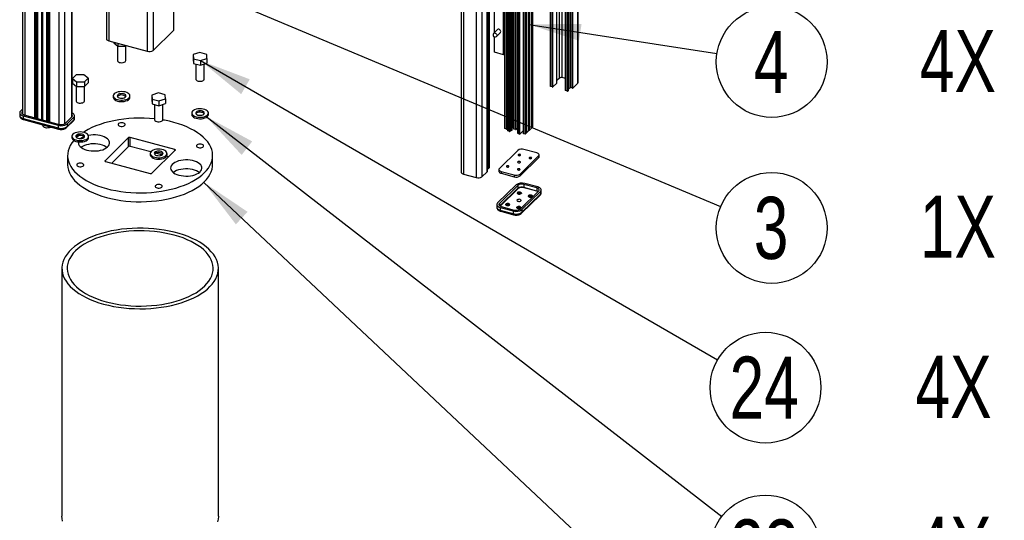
# Paper-space layout 'MA-KB-Kubus Wall Mount expl view' of a CAD drawing. Header units: millimetres. Extents: x 7 to 203, y 7 to 289.
# Tile 4 of 13: x 49 to 87, y 144 to 163. Entities that reach past the tile are written whole.
import ezdxf

# ---------------------------------------------------------------- set-up
doc = ezdxf.new("R2010")
doc.units = ezdxf.units.MM
doc.layers.add('LOGO', color=7, linetype='Continuous')
doc.styles.add('SLDTEXTSTYLE1', font='TXT', dxfattribs={"width": 0.75})
doc.dimstyles.new('SLDDIMSTYLE2', dxfattribs={"dimtxt": 0.18, "dimasz": 2, "dimexe": 0, "dimexo": 0.0625, "dimgap": 0, "dimtad": 0, "dimtih": 1, "dimtoh": 1, "dimdec": 0, "dimrnd": 1e-09, "dimzin": 0, "dimdsep": 46, "dimtxsty": 'Standard', "dimsah": 1, "dimcen": 0.09, "dimadec": 0, "dimazin": 0, "dimtfac": 2, "dimtdec": 0, "dimtofl": 0, "dimtmove": 0, "dimatfit": 3, "dimfxl": 1, "dimfrac": 2, "dimtolj": 1, "dimtzin": 0, "dimarcsym": 0})

# ---------------------------------------------------------------- blocks, each defined once
blk = doc.blocks.new('SW_NOTE_0_48')
at = {"layer": 'LOGO', "color": 0}
blk.add_circle((2.099, -0.325), 2.124, dxfattribs=at)
at = {"layer": 'LOGO', "color": 0, "attachment_point": 2, "style": 'SLDTEXTSTYLE1'}
for s, insert, char_height in [('4', (2.075, 0.867), 2.381), ('4X', (9.238, 0.902), 2.3813)]:
    blk.add_mtext(s, dxfattribs=dict(at, insert=insert, char_height=char_height))
blk = doc.blocks.new('SW_NOTE_0_50')
at = {"layer": 'LOGO', "color": 0}
blk.add_circle((1.838, -1.064), 2.124, dxfattribs=at)
at = {"layer": 'LOGO', "color": 0, "char_height": 2.3813, "attachment_point": 2, "style": 'SLDTEXTSTYLE1'}
for s, insert in [('24', (1.79, 0.128)), ('4X', (9.052, 0.156))]:
    blk.add_mtext(s, dxfattribs=dict(at, insert=insert))
blk = doc.blocks.new('SW_NOTE_0_51')
at = {"layer": 'LOGO', "color": 0}
blk.add_circle((1.959, -0.821), 2.124, dxfattribs=at)
at = {"layer": 'LOGO', "color": 0, "attachment_point": 2, "style": 'SLDTEXTSTYLE1'}
for s, insert, char_height in [('3', (1.935, 0.37), 2.381), ('1X', (9.098, 0.417), 2.3813)]:
    blk.add_mtext(s, dxfattribs=dict(at, insert=insert, char_height=char_height))
blk = doc.blocks.new('SW_NOTE_0_52')
at = {"layer": 'LOGO', "color": 0}
blk.add_circle((1.678, -1.302), 2.124, dxfattribs=at)
at = {"layer": 'LOGO', "color": 0, "char_height": 2.3813, "attachment_point": 2, "style": 'SLDTEXTSTYLE1'}
for s, insert in [('4X', (8.892, 0.001)), ('23', (1.63, -0.11))]:
    blk.add_mtext(s, dxfattribs=dict(at, insert=insert))

psp = doc.layouts.new('MA-KB-Kubus Wall Mount expl view')

# ---------------------------------------------------------------- linework, layer by layer
at = {"color": 7, "linetype": 'Continuous', "lineweight": 25}
for p, q in [((54.964, 195.315), (54.964, 162.571)), ((54.983, 162.612), (54.983, 195.356)), ((52.399, 194.998), (52.399, 162.254)), ((52.488, 194.921), (52.488, 162.177)), ((53.96, 194.521), (53.96, 161.777)), ((54.187, 194.557), (54.187, 161.813)), ((69.767, 160.752), (69.767, 191.953)), ((69.876, 160.769), (69.876, 191.97)), ((69.424, 191.634), (69.424, 160.433)), ((69.428, 160.43), (69.428, 191.631)), ((69.506, 160.409), (69.506, 191.61)), ((69.517, 160.41), (69.517, 191.611)), ((69.666, 160.556), (69.666, 191.757)), ((69.669, 160.561), (69.669, 191.762)), ((69.997, 191.479), (69.997, 160.278)), ((70.001, 160.274), (70.001, 191.475)), ((70.079, 160.253), (70.079, 191.454)), ((70.09, 160.255), (70.09, 191.456)), ((70.114, 160.278), (70.114, 191.479)), ((70.115, 160.28), (70.115, 191.481)), ((70.177, 160.38), (70.177, 191.581)), ((70.204, 160.384), (70.204, 191.585)), ((70.268, 160.367), (70.268, 191.568)), ((70.279, 160.369), (70.279, 191.569)), ((70.475, 160.56), (70.475, 191.761)), ((70.493, 160.598), (70.493, 191.799)), ((49.652, 159.23), (49.652, 190.281)), ((49.759, 190.252), (49.759, 159.201)), ((49.952, 190.2), (49.952, 159.149)), ((50.145, 190.148), (50.145, 159.096)), ((50.215, 190.128), (50.215, 159.077)), ((67.677, 158.813), (67.677, 190.014)), ((67.737, 158.797), (67.737, 189.998)), ((67.764, 158.801), (67.764, 190.002)), ((67.902, 158.743), (67.902, 189.944)), ((67.928, 158.736), (67.928, 189.937)), ((67.938, 158.738), (67.938, 189.938)), ((67.961, 158.759), (67.961, 189.96)), ((67.962, 158.761), (67.962, 189.962)), ((67.968, 158.841), (67.968, 190.042)), ((67.979, 158.843), (67.979, 190.044)), ((68.016, 158.833), (68.016, 190.033)), ((68.021, 158.829), (68.021, 190.03)), ((68.023, 158.796), (68.023, 189.997)), ((68.027, 158.793), (68.027, 189.993)), ((68.087, 158.776), (68.087, 189.977)), ((68.098, 158.778), (68.098, 189.979)), ((68.16, 189.96), (68.16, 158.759)), ((68.165, 158.755), (68.165, 189.956)), ((68.593, 158.737), (68.593, 189.937)), ((68.594, 158.738), (68.594, 189.939)), ((68.601, 158.758), (68.601, 189.959)), ((68.605, 158.757), (68.605, 189.958)), ((68.616, 158.758), (68.616, 189.959)), ((68.695, 158.836), (68.695, 190.037)), ((68.696, 158.838), (68.696, 190.039)), ((68.703, 158.857), (68.703, 190.058)), ((68.707, 158.856), (68.707, 190.057)), ((68.717, 158.858), (68.717, 190.059)), ((68.754, 158.893), (68.754, 190.094)), ((67.792, 189.927), (67.792, 158.726)), ((67.796, 158.723), (67.796, 189.923)), ((67.849, 158.708), (67.849, 189.909)), ((67.855, 158.708), (67.855, 189.909)), ((67.896, 158.717), (67.896, 189.918)), ((67.901, 158.72), (67.901, 189.921)), ((68.177, 189.842), (68.177, 158.641)), ((68.177, 158.64), (68.177, 189.841)), ((68.186, 158.618), (68.186, 189.819)), ((68.19, 158.616), (68.19, 189.816)), ((68.242, 158.601), (68.242, 189.802)), ((68.253, 158.603), (68.253, 189.804)), ((68.384, 189.828), (68.384, 158.627)), ((68.395, 158.618), (68.395, 189.819)), ((68.455, 158.602), (68.455, 189.803)), ((68.492, 158.639), (68.492, 189.84)), ((68.492, 158.637), (68.492, 189.838)), ((68.5, 158.658), (68.5, 189.859)), ((68.503, 158.657), (68.503, 189.858)), ((68.514, 158.659), (68.514, 189.86)), ((67.001, 188.48), (67.001, 157.279)), ((67.028, 188.484), (67.028, 157.283)), ((67.035, 188.482), (67.035, 157.281)), ((67.045, 188.484), (67.045, 157.283)), ((67.07, 188.508), (67.07, 157.307)), ((67.071, 157.309), (67.071, 188.51)), ((66.001, 188.345), (66.001, 157.144)), ((66.086, 188.272), (66.086, 157.071)), ((66.582, 188.137), (66.582, 156.936)), ((66.798, 188.172), (66.798, 156.971)), ((66.994, 188.363), (66.994, 157.162)), ((66.995, 157.164), (66.995, 188.365)), ((67.627, 161.646), (67.627, 185.646)), ((67.659, 161.677), (67.659, 185.677)), ((49.182, 164.404), (49.182, 159.368)), ((51.087, 159.279), (51.087, 164.06)), ((67.274, 162.49), (67.274, 164.044)), ((54.187, 161.813), (54.964, 162.571)), ((67.395, 162.608), (67.245, 162.462)), ((67.357, 162.348), (67.506, 162.494)), ((52.488, 162.177), (53.96, 161.777)), ((52.681, 162.125), (52.681, 162.101)), ((52.681, 162.101), (52.841, 161.97)), ((52.841, 162.081), (52.841, 161.97)), ((53.141, 162), (53.141, 161.976)), ((53.141, 161.976), (53.16, 161.995)), ((67.274, 161.742), (67.274, 162.33)), ((52.821, 161.987), (52.821, 161.421)), ((52.841, 161.97), (53.141, 161.976)), ((53.141, 161.421), (53.141, 161.976)), ((55.976, 161.73), (55.722, 161.648)), ((55.722, 161.648), (55.734, 161.494)), ((55.722, 161.648), (55.722, 161.466)), ((56.242, 161.658), (55.976, 161.73)), ((56.253, 161.504), (56.242, 161.658)), ((67.627, 161.646), (67.274, 161.742)), ((67.659, 161.677), (67.627, 161.646)), ((55.722, 161.466), (55.734, 161.312)), ((55.734, 161.494), (55.999, 161.421)), ((55.734, 161.494), (55.734, 161.312)), ((55.734, 161.312), (55.999, 161.24)), ((55.828, 161.286), (55.828, 160.708)), ((55.999, 161.421), (56.253, 161.504)), ((55.999, 161.421), (55.999, 161.24)), ((55.999, 161.24), (56.253, 161.322)), ((56.148, 160.708), (56.148, 161.288)), ((56.253, 161.504), (56.253, 161.322)), ((51.234, 160.871), (51.094, 160.734)), ((51.534, 160.877), (51.234, 160.871)), ((51.694, 160.746), (51.534, 160.877)), ((51.094, 160.734), (51.254, 160.603)), ((51.094, 160.734), (51.094, 160.553)), ((51.094, 160.553), (51.254, 160.422)), ((51.254, 160.603), (51.554, 160.609)), ((51.254, 160.603), (51.254, 160.422)), ((51.554, 160.609), (51.694, 160.746)), ((51.554, 160.609), (51.554, 160.428)), ((51.554, 160.428), (51.694, 160.564)), ((51.694, 160.746), (51.694, 160.564)), ((69.666, 160.556), (69.517, 160.41)), ((69.767, 160.752), (69.669, 160.656)), ((69.997, 160.736), (69.876, 160.769)), ((70.475, 160.56), (70.279, 160.369)), ((51.234, 160.438), (51.234, 159.873)), ((51.254, 160.422), (51.554, 160.428)), ((51.554, 159.873), (51.554, 160.428)), ((54.39, 160.182), (54.136, 160.099)), ((54.655, 160.11), (54.39, 160.182)), ((54.667, 159.955), (54.655, 160.11)), ((69.506, 160.409), (69.428, 160.43)), ((70.079, 160.253), (70.001, 160.274)), ((70.114, 160.278), (70.09, 160.255)), ((70.177, 160.38), (70.115, 160.319)), ((70.268, 160.367), (70.204, 160.384)), ((52.661, 160.067), (52.661, 160.013)), ((52.832, 160.053), (52.821, 160.04)), ((53.301, 160.013), (53.301, 160.067)), ((54.136, 160.099), (54.147, 159.945)), ((54.136, 160.099), (54.136, 159.918)), ((54.136, 159.918), (54.147, 159.763)), ((54.147, 159.945), (54.412, 159.873)), ((54.147, 159.945), (54.147, 159.763)), ((54.147, 159.763), (54.412, 159.691)), ((54.241, 159.738), (54.241, 159.16)), ((54.412, 159.873), (54.667, 159.955)), ((54.412, 159.873), (54.412, 159.691)), ((54.412, 159.691), (54.667, 159.773)), ((54.561, 159.16), (54.561, 159.739)), ((54.667, 159.955), (54.667, 159.773)), ((49.071, 159.419), (49.071, 159.316)), ((49.182, 159.559), (49.1, 159.479)), ((49.171, 159.408), (49.159, 159.393)), ((49.182, 159.471), (49.171, 159.46)), ((49.182, 159.42), (49.171, 159.408)), ((55.668, 159.411), (55.668, 159.356)), ((56.308, 159.356), (56.308, 159.411)), ((49.205, 159.305), (50.549, 158.94)), ((49.205, 159.305), (49.205, 159.202)), ((49.205, 159.202), (50.549, 158.837)), ((49.221, 159.161), (50.565, 158.796)), ((49.242, 159.341), (50.586, 158.976)), ((50.816, 159.013), (51.077, 159.268)), ((50.872, 158.853), (51.133, 159.108)), ((50.887, 158.993), (51.148, 159.249)), ((50.887, 158.891), (51.148, 159.146)), ((50.887, 158.993), (50.887, 158.891)), ((51.148, 159.249), (51.148, 159.146)), ((51.177, 159.206), (51.177, 159.309)), ((49.964, 158.959), (49.964, 158.918)), ((50.235, 158.886), (50.235, 158.859)), ((50.26, 158.852), (50.235, 158.859)), ((50.26, 158.879), (50.26, 158.852)), ((50.282, 158.873), (50.26, 158.852)), ((50.549, 158.94), (50.549, 158.837)), ((67.737, 158.797), (67.677, 158.813)), ((67.792, 158.829), (67.764, 158.801)), ((67.849, 158.708), (67.796, 158.723)), ((67.896, 158.717), (67.855, 158.708)), ((67.902, 158.743), (67.901, 158.743)), ((67.928, 158.736), (67.902, 158.743)), ((67.961, 158.759), (67.938, 158.738)), ((67.968, 158.841), (67.962, 158.835)), ((68.016, 158.833), (67.979, 158.843)), ((68.023, 158.796), (68.021, 158.829)), ((68.087, 158.776), (68.027, 158.793)), ((68.16, 158.839), (68.098, 158.778)), ((68.177, 158.752), (68.165, 158.755)), ((68.186, 158.618), (68.177, 158.64)), ((68.242, 158.601), (68.19, 158.616)), ((68.384, 158.731), (68.253, 158.603)), ((68.455, 158.602), (68.395, 158.618)), ((68.492, 158.637), (68.455, 158.602)), ((68.503, 158.657), (68.5, 158.658)), ((68.593, 158.737), (68.514, 158.659)), ((68.605, 158.757), (68.601, 158.758)), ((68.695, 158.836), (68.616, 158.758)), ((68.707, 158.856), (68.703, 158.857)), ((68.754, 158.893), (68.717, 158.858)), ((51.074, 158.519), (51.074, 158.464)), ((51.245, 158.504), (51.235, 158.491)), ((51.714, 158.464), (51.714, 158.519)), ((53.25, 158.468), (52.345, 157.584)), ((53.25, 158.125), (53.25, 158.468)), ((55.02, 158.01), (53.304, 158.476)), ((53.304, 158.133), (53.304, 158.476)), ((53.25, 158.125), (52.601, 157.491)), ((54.1, 157.917), (53.304, 158.133)), ((54.081, 157.862), (54.081, 157.807)), ((54.131, 157.098), (55.037, 157.982)), ((54.523, 157.802), (54.282, 157.868)), ((54.721, 157.807), (54.721, 157.862)), ((68.177, 157.98), (67.468, 157.288)), ((68.902, 157.882), (68.407, 158.017)), ((50.911, 157.783), (50.911, 157.44)), ((52.362, 157.556), (54.077, 157.09)), ((54.781, 157.732), (54.703, 157.753)), ((56.471, 157.44), (56.471, 157.783)), ((68.264, 157.071), (68.973, 157.764)), ((68.264, 157.003), (68.973, 157.695)), ((68.973, 157.764), (68.973, 157.695)), ((68.993, 157.736), (68.993, 157.805)), ((66.798, 156.971), (66.994, 157.162)), ((66.995, 157.273), (67.001, 157.279)), ((67.028, 157.283), (67.035, 157.281)), ((67.045, 157.283), (67.07, 157.307)), ((67.448, 157.247), (67.448, 157.178)), ((67.539, 157.169), (68.034, 157.035)), ((67.539, 157.169), (67.539, 157.101)), ((67.539, 157.101), (68.034, 156.966)), ((66.086, 157.071), (66.582, 156.936)), ((68.034, 157.035), (68.034, 156.966)), ((68.264, 157.071), (68.264, 157.003)), ((68.939, 156.576), (68.444, 156.71)), ((68.106, 156.657), (67.397, 155.964)), ((68.177, 156.637), (67.468, 155.945)), ((68.177, 156.637), (68.177, 156.524)), ((68.264, 155.729), (68.973, 156.421)), ((68.334, 155.709), (69.044, 156.402)), ((68.898, 156.416), (68.403, 156.55)), ((68.902, 156.539), (68.407, 156.674)), ((68.407, 156.674), (68.407, 156.561)), ((68.407, 156.561), (68.902, 156.426)), ((68.902, 156.539), (68.902, 156.426)), ((69.044, 156.402), (69.044, 156.299)), ((69.073, 156.359), (69.073, 156.462)), ((68.32, 155.569), (69.029, 156.261)), ((68.334, 155.607), (69.044, 156.299)), ((67.368, 155.904), (67.368, 155.801)), ((67.501, 155.79), (67.997, 155.656)), ((67.501, 155.79), (67.501, 155.687)), ((67.501, 155.687), (67.997, 155.553)), ((67.518, 155.647), (68.013, 155.512)), ((67.539, 155.827), (68.034, 155.692)), ((67.997, 155.656), (67.997, 155.553)), ((68.334, 155.709), (68.334, 155.607)), ((50.691, 153.453), (50.691, 143.956)), ((56.691, 143.956), (56.691, 153.453))]:
    psp.add_line(p, q, dxfattribs=at)
at = {"color": 8, "linetype": 'Continuous', "lineweight": 25}
for p, q in [((49.268, 190.386), (49.268, 159.334)), ((49.639, 190.285), (49.639, 159.233)), ((49.65, 190.282), (49.65, 159.231)), ((49.721, 159.211), (49.721, 190.263)), ((49.732, 159.208), (49.732, 190.26)), ((49.734, 159.208), (49.734, 190.259)), ((49.744, 159.205), (49.744, 190.256)), ((49.759, 159.201), (49.759, 190.253)), ((49.763, 159.2), (49.763, 190.251)), ((49.914, 159.159), (49.914, 190.21)), ((49.925, 159.156), (49.925, 190.207)), ((49.926, 159.155), (49.926, 190.207)), ((49.937, 159.153), (49.937, 190.204)), ((49.951, 159.149), (49.951, 190.2)), ((49.956, 159.147), (49.956, 190.199)), ((50.107, 159.106), (50.107, 190.158)), ((50.117, 159.104), (50.117, 190.155)), ((50.119, 159.103), (50.119, 190.154)), ((50.13, 159.1), (50.13, 190.152)), ((50.144, 159.096), (50.144, 190.148)), ((50.149, 159.095), (50.149, 190.146)), ((50.219, 159.076), (50.219, 190.127)), ((50.591, 158.975), (50.591, 164.014)), ((50.807, 159.005), (50.807, 164.021)), ((51.068, 159.259), (51.068, 164.062)), ((49.171, 159.46), (49.171, 159.408)), ((55.02, 157.966), (55.02, 158.01)), ((52.345, 157.565), (52.345, 157.584)), ((67.486, 155.849), (68.177, 156.524)), ((68.184, 156.515), (67.496, 155.843)), ((67.468, 155.945), (67.468, 155.863))]:
    psp.add_line(p, q, dxfattribs=at)
at = {"color": 8, "linetype": 'Continuous', "lineweight": 25, "flags": 128}
for points in [[(67.301, 162.474), (67.328, 162.461), (67.351, 162.44), (67.367, 162.414), (67.372, 162.386), (67.367, 162.361), (67.357, 162.348)], [(49.071, 159.316), (49.073, 159.303), (49.082, 159.278), (49.101, 159.255), (49.129, 159.234), (49.164, 159.216), (49.205, 159.202)], [(49.205, 159.202), (49.205, 159.189), (49.207, 159.179), (49.211, 159.17), (49.215, 159.164), (49.221, 159.161)], [(50.549, 158.837), (50.55, 158.824), (50.552, 158.813), (50.555, 158.805), (50.56, 158.799), (50.565, 158.796)], [(68.154, 156.331), (68.161, 156.341), (68.181, 156.354), (68.208, 156.362), (68.24, 156.363), (68.269, 156.359), (68.294, 156.349), (68.309, 156.334), (68.31, 156.331)], [(68.947, 156.395), (68.925, 156.407), (68.898, 156.416)], [(68.578, 156.215), (68.586, 156.226), (68.606, 156.239), (68.633, 156.246), (68.664, 156.248), (68.694, 156.243), (68.718, 156.233), (68.733, 156.219), (68.735, 156.215)], [(67.368, 155.801), (67.369, 155.788), (67.379, 155.763), (67.398, 155.74), (67.426, 155.719), (67.46, 155.701), (67.501, 155.687)], [(67.501, 155.687), (67.502, 155.675), (67.504, 155.664), (67.508, 155.655), (67.512, 155.65), (67.518, 155.647)], [(67.706, 155.893), (67.713, 155.904), (67.733, 155.917), (67.76, 155.924), (67.792, 155.926), (67.821, 155.921), (67.846, 155.911), (67.861, 155.897), (67.862, 155.893)], [(68.13, 155.778), (68.138, 155.789), (68.158, 155.801), (68.185, 155.809), (68.216, 155.811), (68.246, 155.806), (68.27, 155.796), (68.285, 155.782), (68.287, 155.778)], [(67.997, 155.553), (67.997, 155.54), (67.999, 155.529), (68.003, 155.521), (68.008, 155.515), (68.013, 155.512)]]:
    psp.add_lwpolyline(points, dxfattribs=at)
at = {"color": 7, "linetype": 'Continuous', "lineweight": 25, "flags": 128}
for points in [[(67.506, 162.494), (67.516, 162.507), (67.521, 162.532), (67.516, 162.559), (67.501, 162.586), (67.478, 162.607), (67.451, 162.619)], [(52.399, 162.254), (52.4, 162.245), (52.406, 162.228), (52.419, 162.213), (52.438, 162.198), (52.461, 162.187), (52.488, 162.177)], [(52.821, 161.421), (52.822, 161.412), (52.834, 161.388), (52.86, 161.368), (52.896, 161.352), (52.939, 161.342), (52.987, 161.339), (53.034, 161.344), (53.076, 161.355), (53.11, 161.373), (53.132, 161.394), (53.141, 161.418), (53.141, 161.421)], [(55.828, 160.708), (55.831, 160.693), (55.846, 160.67), (55.875, 160.65), (55.913, 160.636)], [(55.913, 160.636), (55.958, 160.627), (56.006, 160.627), (56.052, 160.633), (56.092, 160.646), (56.123, 160.665), (56.142, 160.687), (56.148, 160.708)], [(52.698, 160.144), (52.672, 160.111), (52.661, 160.076), (52.665, 160.04), (52.684, 160.006), (52.716, 159.975), (52.761, 159.948), (52.816, 159.926), (52.879, 159.911), (52.947, 159.904), (53.016, 159.904), (53.084, 159.911), (53.146, 159.926), (53.201, 159.948), (53.246, 159.975), (53.278, 160.007), (53.297, 160.041), (53.3, 160.077), (53.289, 160.112), (53.263, 160.145), (53.224, 160.174), (53.174, 160.199), (53.115, 160.217), (53.049, 160.228), (52.98, 160.232), (52.911, 160.228), (52.846, 160.217), (52.787, 160.198), (52.737, 160.174), (52.698, 160.144)], [(52.832, 160.108), (52.816, 160.083), (52.814, 160.058), (52.827, 160.033), (52.854, 160.011), (52.892, 159.994), (52.937, 159.984), (52.987, 159.981), (53.036, 159.986), (53.081, 159.998), (53.116, 160.016), (53.139, 160.039), (53.149, 160.064), (53.143, 160.09), (53.123, 160.114), (53.09, 160.133), (53.048, 160.147), (52.999, 160.153), (52.949, 160.152), (52.902, 160.144), (52.862, 160.129), (52.832, 160.108)], [(69.428, 160.43), (69.427, 160.43), (69.426, 160.431), (69.425, 160.431), (69.424, 160.432), (69.424, 160.433), (69.424, 160.433)], [(70.001, 160.274), (70, 160.274), (69.999, 160.275), (69.998, 160.276), (69.997, 160.276), (69.997, 160.277), (69.997, 160.278)], [(51.234, 159.873), (51.235, 159.863), (51.247, 159.84), (51.273, 159.819), (51.309, 159.803), (51.353, 159.793), (51.4, 159.79), (51.447, 159.795), (51.489, 159.806), (51.523, 159.824), (51.545, 159.846), (51.554, 159.87), (51.554, 159.873)], [(52.661, 160.013), (52.665, 159.986), (52.684, 159.951), (52.716, 159.92), (52.761, 159.893), (52.816, 159.871), (52.879, 159.856), (52.947, 159.849), (53.016, 159.849), (53.084, 159.857), (53.146, 159.872), (53.201, 159.893), (53.246, 159.92), (53.278, 159.952), (53.297, 159.986), (53.301, 160.013)], [(49.1, 159.479), (49.082, 159.456), (49.072, 159.431), (49.073, 159.406), (49.082, 159.381), (49.101, 159.358), (49.129, 159.337), (49.164, 159.319), (49.205, 159.305)], [(49.171, 159.46), (49.158, 159.444), (49.152, 159.427), (49.152, 159.41), (49.159, 159.393), (49.172, 159.377), (49.19, 159.363), (49.214, 159.351), (49.242, 159.341)], [(51.148, 159.249), (51.167, 159.272), (51.176, 159.297), (51.176, 159.322), (51.166, 159.347), (51.147, 159.37), (51.119, 159.391), (51.087, 159.408)], [(55.838, 159.265), (55.903, 159.252), (55.971, 159.246), (56.04, 159.248), (56.107, 159.258), (56.168, 159.274), (56.221, 159.297), (56.262, 159.326), (56.291, 159.358), (56.306, 159.393), (56.306, 159.429), (56.291, 159.464), (56.262, 159.496), (56.22, 159.524), (56.167, 159.547), (56.106, 159.564), (56.039, 159.573), (55.97, 159.575), (55.902, 159.569), (55.837, 159.556), (55.78, 159.536), (55.733, 159.51), (55.697, 159.48), (55.675, 159.446), (55.668, 159.41), (55.675, 159.375), (55.698, 159.341), (55.733, 159.311), (55.781, 159.285), (55.838, 159.265)], [(55.668, 159.356), (55.668, 159.355), (55.675, 159.32), (55.698, 159.286), (55.733, 159.256), (55.781, 159.23), (55.838, 159.21)], [(55.909, 159.334), (55.957, 159.326), (56.007, 159.325), (56.055, 159.331), (56.097, 159.345), (56.13, 159.365), (56.15, 159.388), (56.156, 159.414), (56.146, 159.439), (56.123, 159.462), (56.087, 159.48), (56.043, 159.492), (55.994, 159.497), (55.944, 159.494), (55.898, 159.484), (55.86, 159.467), (55.834, 159.445), (55.821, 159.42), (55.823, 159.394), (55.839, 159.37), (55.869, 159.349), (55.909, 159.334)], [(56.147, 159.383), (56.146, 159.384), (56.123, 159.407), (56.087, 159.425), (56.043, 159.437), (55.994, 159.442), (55.944, 159.439), (55.898, 159.429), (55.86, 159.412), (55.834, 159.39), (55.828, 159.383)], [(55.838, 159.21), (55.903, 159.197), (55.971, 159.191), (56.04, 159.193), (56.107, 159.203), (56.168, 159.22), (56.221, 159.243), (56.262, 159.271), (56.291, 159.303), (56.306, 159.338), (56.308, 159.356)], [(51.089, 159.283), (51.089, 159.283), (51.087, 159.287)], [(54.241, 159.187), (54.047, 159.203), (53.85, 159.212), (53.651, 159.215), (53.453, 159.21), (53.256, 159.197), (53.061, 159.178), (52.87, 159.151), (52.682, 159.117), (52.5, 159.077), (52.324, 159.03), (52.155, 158.976), (51.993, 158.917), (51.841, 158.852), (51.697, 158.781), (51.564, 158.705), (51.512, 158.672)], [(52.394, 156.517), (52.572, 156.472), (52.757, 156.435), (52.946, 156.404), (53.139, 156.38), (53.335, 156.363), (53.532, 156.354), (53.731, 156.351), (53.929, 156.356), (54.126, 156.369), (54.321, 156.388), (54.512, 156.415), (54.699, 156.449), (54.882, 156.489), (55.058, 156.536), (55.227, 156.59), (55.388, 156.649), (55.541, 156.714), (55.684, 156.785), (55.818, 156.861), (55.94, 156.941), (56.051, 157.026), (56.15, 157.115), (56.236, 157.207), (56.309, 157.302), (56.369, 157.399), (56.416, 157.499), (56.448, 157.599), (56.466, 157.701), (56.471, 157.803), (56.461, 157.906), (56.437, 158.007), (56.399, 158.107), (56.347, 158.206), (56.282, 158.302), (56.203, 158.396), (56.112, 158.487), (56.008, 158.574), (55.892, 158.657), (55.766, 158.736), (55.628, 158.81), (55.481, 158.878), (55.325, 158.941), (55.16, 158.998), (54.988, 159.049), (54.81, 159.094), (54.625, 159.132), (54.558, 159.143)], [(52.917, 158.904), (52.96, 158.897), (53.005, 158.897), (53.047, 158.905), (53.082, 158.919), (53.106, 158.939), (53.116, 158.961), (53.112, 158.984), (53.094, 159.005), (53.063, 159.022), (53.024, 159.033), (52.979, 159.036), (52.935, 159.032), (52.896, 159.021), (52.866, 159.004), (52.849, 158.982), (52.845, 158.96), (52.857, 158.937), (52.882, 158.918), (52.917, 158.904)], [(54.241, 159.16), (54.244, 159.144), (54.26, 159.121), (54.288, 159.101), (54.326, 159.087)], [(54.326, 159.087), (54.371, 159.079), (54.419, 159.078), (54.465, 159.084), (54.505, 159.097), (54.537, 159.116), (54.556, 159.138), (54.561, 159.16)], [(50.235, 158.859), (50.197, 158.845), (50.152, 158.837), (50.104, 158.836), (50.059, 158.843), (50.019, 158.856), (49.988, 158.875), (49.969, 158.897), (49.964, 158.918)], [(51.111, 158.596), (51.086, 158.563), (51.074, 158.527), (51.078, 158.492), (51.097, 158.457), (51.13, 158.426), (51.174, 158.399), (51.23, 158.377), (51.292, 158.362), (51.36, 158.355), (51.429, 158.355), (51.497, 158.363), (51.56, 158.378), (51.615, 158.399), (51.659, 158.427), (51.692, 158.458), (51.71, 158.492), (51.714, 158.528), (51.702, 158.563), (51.676, 158.596), (51.638, 158.626), (51.587, 158.65), (51.528, 158.668), (51.462, 158.68), (51.393, 158.684), (51.325, 158.68), (51.259, 158.668), (51.2, 158.65), (51.15, 158.625), (51.111, 158.596)], [(51.245, 158.559), (51.229, 158.535), (51.227, 158.509), (51.24, 158.484), (51.267, 158.462), (51.305, 158.445), (51.351, 158.435), (51.4, 158.432), (51.45, 158.437), (51.494, 158.449), (51.529, 158.467), (51.553, 158.49), (51.562, 158.516), (51.556, 158.541), (51.536, 158.565), (51.504, 158.584), (51.461, 158.598), (51.413, 158.605), (51.363, 158.604), (51.315, 158.595), (51.275, 158.58), (51.245, 158.559)], [(67.796, 158.723), (67.795, 158.723), (67.794, 158.724), (67.793, 158.724), (67.793, 158.725), (67.792, 158.726), (67.792, 158.726)], [(67.901, 158.72), (67.901, 158.72), (67.901, 158.719), (67.9, 158.719), (67.899, 158.718), (67.898, 158.718), (67.897, 158.717), (67.896, 158.717)], [(68.165, 158.755), (68.163, 158.756), (68.162, 158.756), (68.161, 158.757), (68.161, 158.758), (68.16, 158.758), (68.16, 158.759)], [(68.177, 158.64), (68.177, 158.641), (68.177, 158.641)], [(68.395, 158.618), (68.392, 158.619), (68.389, 158.621), (68.387, 158.622), (68.385, 158.624), (68.384, 158.626), (68.384, 158.627)], [(51.146, 158.36), (51.146, 158.359), (51.073, 158.264), (51.013, 158.167), (50.966, 158.067), (50.934, 157.967), (50.915, 157.865), (50.911, 157.763), (50.921, 157.661), (50.945, 157.559), (50.983, 157.459), (51.035, 157.36), (51.1, 157.264), (51.179, 157.17), (51.27, 157.079), (51.374, 156.992), (51.489, 156.909), (51.616, 156.83), (51.753, 156.756), (51.901, 156.688), (52.057, 156.625), (52.221, 156.568), (52.394, 156.517)], [(51.074, 158.464), (51.078, 158.437), (51.097, 158.403), (51.13, 158.371), (51.174, 158.344), (51.23, 158.322), (51.292, 158.308), (51.36, 158.3), (51.429, 158.3), (51.497, 158.308), (51.56, 158.323), (51.615, 158.344), (51.659, 158.372), (51.692, 158.403), (51.71, 158.438), (51.714, 158.464)], [(51.338, 158.545), (51.331, 158.54), (51.253, 158.471)], [(51.327, 158.303), (51.322, 158.26), (51.33, 158.213), (51.352, 158.167), (51.388, 158.123), (51.436, 158.083), (51.495, 158.047), (51.564, 158.016), (51.642, 157.99)], [(52.421, 158.092), (52.38, 158.12), (52.316, 158.154), (52.242, 158.182), (52.161, 158.204), (52.074, 158.22), (51.983, 158.228), (51.892, 158.23), (51.8, 158.224), (51.712, 158.21), (51.629, 158.191), (51.552, 158.164), (51.485, 158.132), (51.427, 158.096), (51.423, 158.092)], [(51.642, 157.99), (51.726, 157.972), (51.815, 157.96), (51.907, 157.955), (51.998, 157.957), (52.088, 157.967), (52.174, 157.983), (52.255, 158.006), (52.327, 158.036), (52.39, 158.07), (52.442, 158.109), (52.481, 158.152), (52.508, 158.197), (52.521, 158.244), (52.52, 158.291), (52.505, 158.338), (52.476, 158.383), (52.434, 158.425), (52.38, 158.463), (52.316, 158.497), (52.242, 158.525), (52.161, 158.547), (52.074, 158.563), (51.983, 158.571), (51.892, 158.572), (51.8, 158.566), (51.712, 158.553), (51.707, 158.552)], [(55.924, 158.087), (55.967, 158.08), (56.012, 158.08), (56.054, 158.088), (56.089, 158.102), (56.113, 158.121), (56.123, 158.144), (56.119, 158.167), (56.101, 158.188), (56.07, 158.204), (56.031, 158.215), (55.986, 158.219), (55.942, 158.215), (55.903, 158.204), (55.873, 158.186), (55.856, 158.165), (55.852, 158.142), (55.864, 158.12), (55.889, 158.101), (55.924, 158.087)], [(54.252, 157.716), (54.316, 157.703), (54.384, 157.697), (54.453, 157.699), (54.52, 157.709), (54.581, 157.726), (54.634, 157.749), (54.676, 157.777), (54.705, 157.81), (54.719, 157.844), (54.719, 157.88), (54.704, 157.915), (54.675, 157.947), (54.633, 157.975), (54.58, 157.998), (54.519, 158.015), (54.452, 158.025), (54.383, 158.026), (54.315, 158.021), (54.251, 158.007), (54.193, 157.987), (54.146, 157.961), (54.11, 157.931), (54.088, 157.897), (54.081, 157.862), (54.089, 157.826), (54.111, 157.792), (54.147, 157.762), (54.194, 157.736), (54.252, 157.716)], [(54.323, 157.785), (54.37, 157.777), (54.42, 157.776), (54.468, 157.783), (54.511, 157.796), (54.543, 157.816), (54.563, 157.84), (54.569, 157.865), (54.56, 157.891), (54.536, 157.913), (54.501, 157.932), (54.456, 157.944), (54.407, 157.948), (54.357, 157.945), (54.312, 157.935), (54.274, 157.918), (54.247, 157.896), (54.234, 157.872), (54.236, 157.846), (54.253, 157.821), (54.282, 157.801), (54.323, 157.785)], [(54.56, 157.834), (54.56, 157.836), (54.536, 157.858), (54.501, 157.877), (54.456, 157.889), (54.407, 157.893), (54.357, 157.891), (54.312, 157.88), (54.274, 157.863), (54.247, 157.842), (54.242, 157.834)], [(55.037, 157.982), (55.04, 157.986), (55.041, 157.99), (55.041, 157.994), (55.04, 157.998), (55.037, 158.002), (55.032, 158.005), (55.027, 158.008), (55.02, 158.01)], [(68.973, 157.764), (68.986, 157.78), (68.992, 157.796), (68.992, 157.814), (68.985, 157.83), (68.972, 157.846), (68.954, 157.86), (68.93, 157.873), (68.902, 157.882)], [(51.331, 157.355), (51.373, 157.348), (51.418, 157.348), (51.46, 157.356), (51.495, 157.37), (51.519, 157.39), (51.53, 157.412), (51.526, 157.435), (51.507, 157.456), (51.476, 157.473), (51.437, 157.484), (51.393, 157.487), (51.349, 157.483), (51.309, 157.472), (51.279, 157.455), (51.262, 157.434), (51.259, 157.411), (51.27, 157.388), (51.295, 157.369), (51.331, 157.355)], [(52.345, 157.584), (52.342, 157.58), (52.341, 157.576), (52.341, 157.572), (52.342, 157.568), (52.345, 157.565), (52.35, 157.561), (52.355, 157.558), (52.362, 157.556)], [(54.081, 157.807), (54.081, 157.807), (54.089, 157.771), (54.111, 157.738), (54.147, 157.707), (54.194, 157.681), (54.252, 157.661)], [(54.252, 157.661), (54.316, 157.648), (54.384, 157.642), (54.453, 157.644), (54.52, 157.654), (54.581, 157.671), (54.634, 157.694), (54.676, 157.722), (54.705, 157.755), (54.719, 157.79), (54.721, 157.807)], [(55.18, 157.029), (55.264, 157.01), (55.353, 156.998), (55.444, 156.993), (55.536, 156.996), (55.626, 157.005), (55.712, 157.022), (55.792, 157.045), (55.865, 157.074), (55.927, 157.109), (55.979, 157.148), (56.019, 157.19), (56.046, 157.236), (56.059, 157.282), (56.057, 157.33), (56.042, 157.376), (56.013, 157.421), (55.972, 157.464), (55.918, 157.502), (55.853, 157.536), (55.78, 157.564), (55.698, 157.586), (55.612, 157.601), (55.521, 157.61), (55.429, 157.611), (55.338, 157.605), (55.25, 157.592), (55.167, 157.572), (55.09, 157.546), (55.022, 157.514), (54.965, 157.477), (54.919, 157.436), (54.886, 157.392), (54.866, 157.346), (54.86, 157.298), (54.868, 157.251), (54.89, 157.205), (54.925, 157.162), (54.973, 157.121), (55.033, 157.085), (55.102, 157.054), (55.18, 157.029)], [(68.268, 157.513), (68.274, 157.523), (68.272, 157.534), (68.262, 157.543), (68.246, 157.55), (68.225, 157.553), (68.204, 157.552), (68.186, 157.547), (68.173, 157.539), (68.167, 157.528), (68.169, 157.517), (68.179, 157.508), (68.195, 157.501), (68.215, 157.498), (68.236, 157.499), (68.255, 157.504), (68.268, 157.513)], [(68.276, 157.79), (68.282, 157.8), (68.28, 157.81), (68.271, 157.818), (68.255, 157.825), (68.237, 157.828), (68.217, 157.827), (68.2, 157.822), (68.188, 157.814), (68.182, 157.804), (68.184, 157.794), (68.194, 157.786), (68.209, 157.779), (68.227, 157.776), (68.247, 157.777), (68.264, 157.782), (68.276, 157.79)], [(68.612, 157.699), (68.607, 157.689), (68.609, 157.679), (68.618, 157.67), (68.633, 157.664), (68.652, 157.661), (68.671, 157.662), (68.689, 157.667), (68.701, 157.675), (68.706, 157.684), (68.704, 157.694), (68.695, 157.703), (68.68, 157.709), (68.661, 157.712), (68.642, 157.711), (68.625, 157.706), (68.612, 157.699)], [(50.911, 157.44), (50.911, 157.42), (50.921, 157.318), (50.945, 157.216), (50.983, 157.116), (51.035, 157.017), (51.1, 156.921), (51.179, 156.827), (51.27, 156.736), (51.374, 156.649), (51.489, 156.566), (51.616, 156.487), (51.753, 156.413), (51.901, 156.345), (52.057, 156.282), (52.221, 156.225), (52.394, 156.174)], [(52.394, 156.174), (52.572, 156.129), (52.757, 156.092), (52.946, 156.061), (53.139, 156.037), (53.335, 156.02), (53.532, 156.011), (53.731, 156.009), (53.929, 156.014), (54.126, 156.026), (54.321, 156.046), (54.512, 156.072), (54.699, 156.106), (54.882, 156.146), (55.058, 156.193), (55.227, 156.247), (55.388, 156.306), (55.541, 156.372), (55.684, 156.442), (55.818, 156.518), (55.94, 156.599), (56.051, 156.683), (56.15, 156.772), (56.236, 156.864), (56.309, 156.959), (56.369, 157.056), (56.416, 157.156), (56.448, 157.257), (56.466, 157.358), (56.471, 157.44)], [(55.959, 157.131), (55.918, 157.159), (55.853, 157.193), (55.78, 157.221), (55.698, 157.243), (55.612, 157.258), (55.521, 157.267), (55.429, 157.268), (55.338, 157.262), (55.25, 157.249), (55.167, 157.229), (55.09, 157.203), (55.022, 157.171), (54.965, 157.134), (54.961, 157.131)], [(66.001, 157.144), (66.002, 157.135), (66.008, 157.12), (66.02, 157.105), (66.038, 157.091), (66.06, 157.08), (66.086, 157.071)], [(67.448, 157.178), (67.449, 157.169), (67.456, 157.152), (67.469, 157.136), (67.487, 157.122), (67.511, 157.11), (67.539, 157.101)], [(67.468, 157.288), (67.455, 157.272), (67.449, 157.255), (67.449, 157.238), (67.456, 157.221), (67.469, 157.205), (67.487, 157.191), (67.511, 157.179), (67.539, 157.169)], [(67.74, 157.377), (67.734, 157.367), (67.736, 157.357), (67.746, 157.348), (67.761, 157.342), (67.779, 157.339), (67.799, 157.34), (67.816, 157.345), (67.828, 157.353), (67.834, 157.362), (67.832, 157.372), (67.823, 157.381), (67.807, 157.387), (67.789, 157.39), (67.769, 157.389), (67.752, 157.385), (67.74, 157.377)], [(68.253, 157.237), (68.258, 157.247), (68.256, 157.257), (68.247, 157.266), (68.232, 157.272), (68.213, 157.275), (68.194, 157.274), (68.177, 157.269), (68.164, 157.261), (68.159, 157.252), (68.161, 157.242), (68.17, 157.233), (68.185, 157.227), (68.204, 157.224), (68.223, 157.225), (68.241, 157.229), (68.253, 157.237)], [(54.338, 156.538), (54.38, 156.531), (54.425, 156.531), (54.467, 156.539), (54.502, 156.553), (54.526, 156.573), (54.537, 156.595), (54.533, 156.618), (54.514, 156.639), (54.483, 156.656), (54.444, 156.667), (54.4, 156.67), (54.356, 156.666), (54.316, 156.655), (54.286, 156.638), (54.269, 156.617), (54.266, 156.594), (54.277, 156.571), (54.302, 156.552), (54.338, 156.538)], [(68.303, 156.32), (68.312, 156.336), (68.309, 156.352), (68.294, 156.366), (68.269, 156.376), (68.24, 156.38), (68.208, 156.379), (68.181, 156.371), (68.161, 156.359), (68.152, 156.343), (68.156, 156.327), (68.171, 156.313), (68.195, 156.303), (68.225, 156.298), (68.256, 156.3), (68.283, 156.308), (68.303, 156.32)], [(68.973, 156.421), (68.986, 156.437), (68.992, 156.454), (68.992, 156.471), (68.985, 156.488), (68.972, 156.504), (68.954, 156.518), (68.93, 156.53), (68.902, 156.539)], [(69.044, 156.402), (69.062, 156.425), (69.072, 156.45), (69.071, 156.475), (69.062, 156.5), (69.043, 156.523), (69.015, 156.544), (68.98, 156.562), (68.939, 156.576)], [(67.397, 155.964), (67.378, 155.941), (67.369, 155.916), (67.369, 155.891), (67.379, 155.866), (67.398, 155.843), (67.426, 155.822), (67.46, 155.804), (67.501, 155.79)], [(68.291, 156.044), (68.3, 156.059), (68.297, 156.075), (68.282, 156.089), (68.258, 156.099), (68.228, 156.104), (68.197, 156.102), (68.169, 156.095), (68.15, 156.082), (68.141, 156.067), (68.144, 156.051), (68.159, 156.037), (68.183, 156.027), (68.213, 156.022), (68.244, 156.024), (68.271, 156.031), (68.291, 156.044)], [(68.586, 156.243), (68.577, 156.228), (68.58, 156.212), (68.595, 156.198), (68.619, 156.188), (68.649, 156.183), (68.68, 156.185), (68.708, 156.192), (68.727, 156.205), (68.736, 156.22), (68.733, 156.236), (68.718, 156.25), (68.694, 156.26), (68.664, 156.265), (68.633, 156.263), (68.606, 156.256), (68.586, 156.243)], [(67.468, 155.945), (67.455, 155.929), (67.449, 155.912), (67.449, 155.895), (67.456, 155.878), (67.469, 155.862), (67.487, 155.848), (67.511, 155.836), (67.539, 155.827)], [(67.713, 155.921), (67.704, 155.906), (67.708, 155.89), (67.723, 155.876), (67.747, 155.866), (67.777, 155.861), (67.808, 155.863), (67.835, 155.87), (67.855, 155.883), (67.864, 155.898), (67.861, 155.914), (67.846, 155.928), (67.821, 155.938), (67.792, 155.943), (67.76, 155.941), (67.733, 155.934), (67.713, 155.921)], [(68.279, 155.767), (68.288, 155.783), (68.285, 155.799), (68.27, 155.813), (68.246, 155.823), (68.216, 155.828), (68.185, 155.826), (68.158, 155.818), (68.138, 155.806), (68.129, 155.79), (68.132, 155.775), (68.147, 155.76), (68.171, 155.75), (68.201, 155.746), (68.232, 155.747), (68.26, 155.755), (68.279, 155.767)], [(52.291, 152.087), (52.477, 152.04), (52.669, 152), (52.866, 151.967), (53.067, 151.942), (53.271, 151.923), (53.477, 151.912), (53.684, 151.908), (53.891, 151.911), (54.097, 151.922), (54.301, 151.94), (54.503, 151.966), (54.7, 151.998), (54.892, 152.037), (55.079, 152.083), (55.259, 152.136), (55.432, 152.195), (55.596, 152.26), (55.752, 152.33), (55.897, 152.406), (56.032, 152.487), (56.156, 152.573), (56.268, 152.662), (56.368, 152.756), (56.455, 152.852), (56.529, 152.952), (56.589, 153.054), (56.636, 153.158), (56.668, 153.263), (56.687, 153.37), (56.691, 153.476), (56.68, 153.583), (56.656, 153.689), (56.617, 153.794), (56.565, 153.897), (56.498, 153.998), (56.419, 154.096), (56.326, 154.192), (56.221, 154.283), (56.104, 154.371), (55.975, 154.455), (55.835, 154.534), (55.685, 154.607), (55.526, 154.675), (55.358, 154.738), (55.182, 154.794), (54.999, 154.844), (54.809, 154.887), (54.614, 154.923), (54.415, 154.952), (54.213, 154.975), (54.008, 154.99), (53.801, 154.997), (53.594, 154.997), (53.387, 154.99), (53.182, 154.976), (52.979, 154.954), (52.78, 154.925), (52.585, 154.889), (52.395, 154.847), (52.212, 154.797), (52.035, 154.742), (51.867, 154.68), (51.707, 154.612), (51.556, 154.539), (51.416, 154.46), (51.286, 154.377), (51.168, 154.289), (51.062, 154.198), (50.969, 154.102), (50.888, 154.004), (50.821, 153.903), (50.768, 153.8), (50.728, 153.696), (50.703, 153.59), (50.691, 153.483), (50.695, 153.377), (50.712, 153.27), (50.744, 153.165), (50.789, 153.061), (50.849, 152.959), (50.922, 152.859), (51.008, 152.762), (51.107, 152.668), (51.218, 152.578), (51.341, 152.492), (51.476, 152.411), (51.62, 152.335), (51.775, 152.264), (51.939, 152.199), (52.111, 152.14), (52.291, 152.087)], [(52.384, 152.178), (52.564, 152.133), (52.75, 152.095), (52.94, 152.064), (53.135, 152.04), (53.332, 152.023), (53.531, 152.013), (53.731, 152.011), (53.93, 152.016), (54.129, 152.029), (54.325, 152.048), (54.518, 152.075), (54.707, 152.109), (54.89, 152.15), (55.068, 152.197), (55.238, 152.251), (55.401, 152.311), (55.554, 152.377), (55.699, 152.448), (55.833, 152.524), (55.956, 152.605), (56.068, 152.691), (56.167, 152.78), (56.254, 152.873), (56.328, 152.968), (56.388, 153.067), (56.435, 153.167), (56.468, 153.268), (56.486, 153.371), (56.491, 153.474), (56.481, 153.576), (56.456, 153.679), (56.418, 153.78), (56.366, 153.879), (56.3, 153.976), (56.221, 154.071), (56.129, 154.162), (56.025, 154.25), (55.908, 154.334), (55.781, 154.413), (55.642, 154.487), (55.494, 154.556), (55.337, 154.62), (55.171, 154.677), (54.998, 154.729), (54.818, 154.773), (54.632, 154.811), (54.441, 154.842), (54.247, 154.866), (54.05, 154.883), (53.851, 154.893), (53.651, 154.895), (53.451, 154.89), (53.253, 154.877), (53.057, 154.858), (52.864, 154.831), (52.675, 154.797), (52.492, 154.756), (52.314, 154.709), (52.144, 154.655), (51.981, 154.595), (51.827, 154.529), (51.683, 154.458), (51.549, 154.382), (51.426, 154.301), (51.314, 154.215), (51.215, 154.126), (51.128, 154.033), (51.054, 153.938), (50.993, 153.84), (50.947, 153.74), (50.914, 153.638), (50.895, 153.535), (50.891, 153.433), (50.901, 153.33), (50.925, 153.228), (50.964, 153.126), (51.016, 153.027), (51.082, 152.93), (51.161, 152.835), (51.253, 152.744), (51.357, 152.656), (51.474, 152.572), (51.601, 152.493), (51.739, 152.419), (51.888, 152.35), (52.045, 152.286), (52.211, 152.229), (52.384, 152.178)], [(50.715, 143.759), (50.696, 143.864), (50.691, 143.956)], [(56.691, 143.956), (56.691, 143.945), (56.682, 143.839), (56.66, 143.734)]]:
    psp.add_lwpolyline(points, dxfattribs=at)
at = {"color": 7, "linetype": 'Continuous', "lineweight": 25}
for centre, radius, start, end in [((54.927, 162.614), 0.0558, 310.6406, 357.9975), ((67.301, 162.405), 0.08, 134.305, 254.7955), ((67.432, 162.567), 0.0556, 70.6233, 132.2867), ((67.301, 162.405), 0.08, 254.7955, 314.305), ((54.037, 162.024), 0.259, 252.696, 305.3989), ((69.662, 160.562), 0.00679, 311.1854, 357.4527), ((69.839, 160.652), 0.123, 72.696, 125.3989), ((70.44, 160.6), 0.0531, 310.6406, 357.9975), ((52.978, 159.862), 0.241, 47.7473, 127.4354), ((69.51, 160.42), 0.0123, 252.696, 305.3989), ((70.083, 160.265), 0.0123, 252.696, 305.3989), ((70.112, 160.28), 0.00266, 310.6406, 357.9975), ((70.195, 160.355), 0.0308, 72.696, 125.3989), ((70.272, 160.379), 0.0123, 252.696, 305.3989), ((50.663, 159.308), 0.385, 252.696, 305.3989), ((50.664, 159.226), 0.262, 252.696, 305.3989), ((51.044, 159.308), 0.0521, 309.1872, 35.215), ((50.663, 159.205), 0.385, 252.696, 305.3989), ((67.746, 158.826), 0.0308, 252.696, 305.3989), ((67.852, 158.723), 0.0149, 255.4171, 281.6764), ((67.931, 158.748), 0.0123, 252.696, 305.3989), ((67.959, 158.761), 0.00266, 310.6406, 357.9975), ((67.975, 158.831), 0.0123, 72.696, 125.3989), ((68.016, 158.828), 0.00502, 17.4322, 83.9671), ((68.028, 158.798), 0.00502, 197.4322, 263.9671), ((68.091, 158.788), 0.0123, 252.696, 305.3989), ((68.191, 158.621), 0.00594, 211.2435, 260.4012), ((68.246, 158.613), 0.0123, 252.696, 305.3989), ((68.496, 158.644), 0.0148, 75.3331, 103.278), ((68.49, 158.639), 0.00266, 310.6406, 357.9975), ((68.507, 158.669), 0.0123, 252.696, 305.3989), ((68.592, 158.739), 0.00266, 310.6406, 357.9975), ((68.598, 158.743), 0.0148, 75.3331, 103.278), ((68.609, 158.768), 0.0123, 252.696, 305.3989), ((68.693, 158.838), 0.00266, 310.6406, 357.9975), ((68.699, 158.843), 0.0148, 75.3331, 103.278), ((68.71, 158.868), 0.0123, 252.696, 305.3989), ((51.392, 158.313), 0.241, 47.7473, 127.4354), ((51.734, 158.026), 0.514, 111.8007, 127.6221), ((53.286, 158.417), 0.0616, 72.696, 125.3989), ((53.286, 158.075), 0.0616, 72.696, 125.3989), ((68.329, 157.766), 0.262, 72.696, 125.3989), ((68.936, 157.738), 0.0564, 310.6406, 357.9975), ((54.096, 157.149), 0.0616, 252.696, 305.3989), ((66.992, 157.164), 0.00266, 310.6406, 357.9975), ((67.018, 157.254), 0.0308, 72.696, 125.3989), ((67.038, 157.293), 0.0123, 252.696, 305.3989), ((67.068, 157.309), 0.00266, 310.6406, 357.9975), ((66.655, 157.172), 0.247, 252.696, 305.3989), ((68.112, 157.285), 0.262, 252.696, 305.3989), ((68.112, 157.216), 0.262, 252.696, 305.3989), ((68.329, 156.343), 0.385, 72.696, 125.3989), ((68.329, 156.424), 0.262, 72.696, 125.3989), ((68.329, 156.311), 0.262, 72.696, 125.3989), ((68.187, 156.525), 0.00972, 183.3916, 254.3338), ((68.329, 156.312), 0.25, 72.696, 125.3989), ((68.39, 156.561), 0.0164, 320.5129, 0.3434), ((68.886, 156.426), 0.0164, 320.5129, 0.3434), ((68.858, 156.248), 0.184, 57.9514, 76.0216), ((68.111, 156.023), 0.385, 252.696, 305.3989), ((68.111, 155.921), 0.385, 252.696, 305.3989), ((68.112, 155.942), 0.262, 252.696, 305.3989)]:
    psp.add_arc(centre, radius, start, end, dxfattribs=at)
at = {"color": 8, "linetype": 'Continuous', "lineweight": 25}
for centre, radius, start, end in [((67.283, 162.421), 0.0556, 70.6233, 132.2867), ((51.096, 159.144), 0.0517, 315.3545, 1.9113), ((51.094, 159.209), 0.083, 310.6406, 357.9975), ((50.835, 158.889), 0.0516, 315.2887, 1.9132), ((68.99, 156.362), 0.083, 310.6406, 357.9975), ((68.992, 156.297), 0.0517, 315.3545, 1.9113), ((68.283, 155.605), 0.0516, 315.2968, 1.9129)]:
    psp.add_arc(centre, radius, start, end, dxfattribs=at)
at = {"color": 7, "linetype": 'Continuous', "lineweight": 25}
for points, knots in [([(49.072, 159.316), (49.073, 159.304), (49.074, 159.279), (49.091, 159.245), (49.116, 159.215), (49.15, 159.189), (49.186, 159.172), (49.212, 159.164), (49.221, 159.161)], [0, 0, 0, 0, 0.159664, 0.327791, 0.498029, 0.681371, 0.88294, 1, 1, 1, 1]), ([(51.133, 159.108), (51.14, 159.115), (51.156, 159.132), (51.171, 159.164), (51.179, 159.191), (51.177, 159.205), (51.176, 159.206)], [0, 0, 0, 0, 0.274768, 0.625033, 0.96537, 1, 1, 1, 1]), ([(50.565, 158.796), (50.575, 158.794), (50.601, 158.787), (50.649, 158.782), (50.705, 158.784), (50.76, 158.793), (50.811, 158.81), (50.848, 158.831), (50.866, 158.848), (50.872, 158.853)], [0, 0, 0, 0, 0.089032, 0.252674, 0.415482, 0.579786, 0.748057, 0.924008, 1, 1, 1, 1]), ([(68.157, 156.325), (68.158, 156.326), (68.161, 156.328), (68.175, 156.335), (68.198, 156.342), (68.228, 156.345), (68.259, 156.343), (68.287, 156.336), (68.298, 156.331), (68.303, 156.328)], [0, 0, 0, 0, 0.040949, 0.181674, 0.334484, 0.502446, 0.679129, 0.855296, 1, 1, 1, 1]), ([(69.029, 156.261), (69.036, 156.268), (69.051, 156.285), (69.067, 156.317), (69.074, 156.344), (69.072, 156.358), (69.072, 156.359)], [0, 0, 0, 0, 0.2747681, 0.6250333, 0.9653704, 1, 1, 1, 1]), ([(68.582, 156.21), (68.583, 156.21), (68.585, 156.213), (68.599, 156.22), (68.622, 156.226), (68.652, 156.229), (68.684, 156.228), (68.71, 156.221), (68.726, 156.214), (68.73, 156.211), (68.731, 156.21)], [0, 0, 0, 0, 0.036695, 0.170436, 0.315662, 0.475289, 0.643203, 0.810627, 0.94815, 1, 1, 1, 1]), ([(67.369, 155.801), (67.369, 155.789), (67.371, 155.764), (67.388, 155.73), (67.413, 155.7), (67.447, 155.674), (67.483, 155.657), (67.508, 155.649), (67.518, 155.647)], [0, 0, 0, 0, 0.159664, 0.327791, 0.4980295, 0.6813711, 0.8829398, 1, 1, 1, 1]), ([(67.71, 155.888), (67.71, 155.888), (67.713, 155.891), (67.726, 155.898), (67.75, 155.904), (67.78, 155.908), (67.811, 155.906), (67.838, 155.899), (67.854, 155.892), (67.857, 155.889), (67.858, 155.888)], [0, 0, 0, 0, 0.036695, 0.170436, 0.315662, 0.475289, 0.643203, 0.810627, 0.94815, 1, 1, 1, 1]), ([(68.134, 155.772), (68.135, 155.773), (68.137, 155.776), (68.151, 155.782), (68.174, 155.789), (68.204, 155.792), (68.236, 155.79), (68.263, 155.784), (68.275, 155.778), (68.28, 155.775)], [0, 0, 0, 0, 0.040949, 0.181674, 0.334484, 0.502446, 0.679129, 0.855296, 1, 1, 1, 1]), ([(68.013, 155.512), (68.022, 155.51), (68.049, 155.503), (68.096, 155.498), (68.153, 155.5), (68.208, 155.509), (68.259, 155.526), (68.296, 155.547), (68.314, 155.564), (68.32, 155.569)], [0, 0, 0, 0, 0.089032, 0.252674, 0.415482, 0.579786, 0.748057, 0.924008, 1, 1, 1, 1])]:
    psp.add_open_spline(points, degree=3, knots=knots, dxfattribs=at)

# ---------------------------------------------------------------- block references
at = {"layer": 'LOGO'}
for name, p in [('SW_NOTE_0_48', (75.812, 161.693)), ('SW_NOTE_0_51', (75.952, 155.827)), ('SW_NOTE_0_50', (75.833, 149.947)), ('SW_NOTE_0_52', (75.993, 143.942))]:
    psp.add_blockref(name, p, dxfattribs=at)

# ---------------------------------------------------------------- leaders
for points in [[(54.964, 164.627), (75.952, 155.827)], [(68.593, 162.809), (75.812, 161.693)], [(55.999, 161.421), (75.833, 149.947)], [(56.205, 159.289), (75.993, 143.942)], [(56.129, 156.753), (76.364, 137.733)]]:
    psp.add_leader(points, dimstyle='SLDDIMSTYLE2', dxfattribs=at)

doc.saveas('drawing.dxf')
